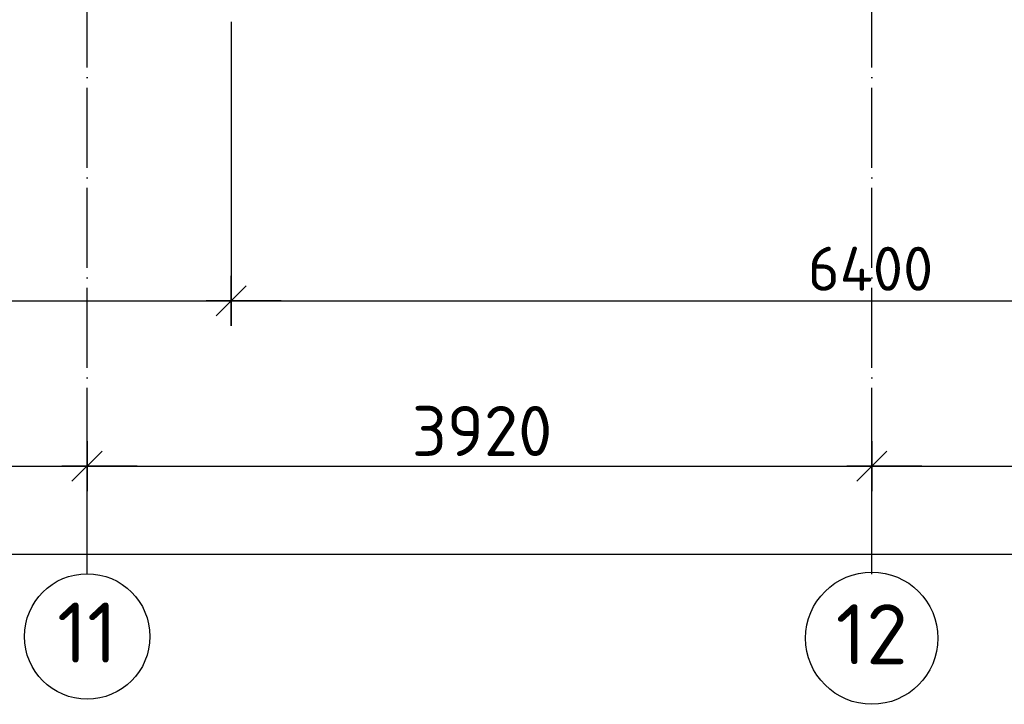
# Model space of a CAD drawing. Header units: millimetres. Extents: x 40580 to 559114, y -343730 to 81020.
# Tile 3 of 256: x 185444 to 190363, y -85684 to -82264. Entities that reach past the tile are written whole.
import ezdxf
from ezdxf.enums import TextEntityAlignment as Align

# ---------------------------------------------------------------- set-up
doc = ezdxf.new("R2010")
doc.units = ezdxf.units.MM
doc.linetypes.add('______11', pattern=[500, 400, -50, 0, -50])
doc.linetypes.add('______5', pattern=[1100, 800, -100, 100, -100])
doc.layers.add('___________________', color=253, linetype='______5')
doc.layers.add('______________________', color=7, linetype='Continuous')
doc.styles.add('ISOCPEUR', font='isocpeur.ttf')

# ---------------------------------------------------------------- blocks, each defined once
blk = doc.blocks.new('ALL_ML_STRICH')
at = {"color": 0, "linetype": 'ByBlock', "lineweight": -2}
for p, q in [((0, -0.5), (0, 0.5)), ((-0.3, -0.3), (0.3, 0.3)), ((-1, 0), (0.5, 0))]:
    blk.add_line(p, q, dxfattribs=at)

msp = doc.modelspace()

# ---------------------------------------------------------------- linework, layer by layer
at = {"layer": '___________________', "color": 253, "linetype": '______11'}
for p, q in [((185780.5, -85004.1), (185780.5, -64804.1)), ((185780.5, -85004.1), (185780.5, -64804.1)), ((189700.5, -85004.1), (189700.5, -64804.1)), ((189700.5, -85004.1), (189700.5, -64804.1)), ((185780.5, -85004.1), (185780.5, -85004.1)), ((185780.5, -85004.1), (185780.5, -85004.1)), ((189700.5, -85004.1), (189700.5, -85004.1)), ((189700.5, -85004.1), (189700.5, -85004.1))]:
    msp.add_line(p, q, dxfattribs=at)
at = {"layer": '___________________', "color": 7, "linetype": 'Continuous'}
for centre, radius in [((185781.4, -85345.3), 313.4), ((189700.9, -85353.8), 330.4)]:
    msp.add_circle(centre, radius, dxfattribs=at)
at = {"layer": '______________________', "color": 253, "linetype": 'Continuous'}
msp.add_line((186500.5, -82274.1), (186500.5, -83668.3), dxfattribs=at)
msp.add_line((186500.5, -82274.1), (186500.5, -83668.3), dxfattribs=at)
at = {"layer": '______________________', "color": 7, "linetype": 'Continuous'}
for p, q in [((182380.5, -83668.3), (186500.5, -83668.3)), ((186500.5, -83668.3), (192900.5, -83668.3))]:
    msp.add_line(p, q, dxfattribs=at)
at = {"layer": '______________________'}
for p, q in [((182480.5, -84493.8), (185780.5, -84493.8)), ((185780.5, -85034.1), (185780.5, -84493.8)), ((185780.5, -84493.8), (189700.5, -84493.8)), ((185780.5, -85034.1), (185780.5, -84493.8)), ((189700.5, -85034.1), (189700.5, -84493.8)), ((189700.5, -84493.8), (193620.5, -84493.8)), ((189700.5, -85034.1), (189700.5, -84493.8)), ((179180.5, -84933.8), (221260.5, -84933.8))]:
    msp.add_line(p, q, dxfattribs=at)

# ---------------------------------------------------------------- block references
at = {"layer": '______________________', "color": 7, "linetype": 'Continuous', "xscale": 250, "yscale": 250, "zscale": 250}
msp.add_blockref('ALL_ML_STRICH', (186500.5, -83668.3), dxfattribs=at)
at = {"layer": '______________________', "color": 7, "linetype": 'Continuous', "xscale": 250, "yscale": 250, "zscale": 250, "rotation": 180}
msp.add_blockref('ALL_ML_STRICH', (186500.5, -83668.3), dxfattribs=at)
at = {"layer": '______________________', "xscale": 250, "yscale": 250, "zscale": 250}
for p in [(185780.5, -84493.8), (189700.5, -84493.8)]:
    msp.add_blockref('ALL_ML_STRICH', p, dxfattribs=at)
at = {"layer": '______________________', "xscale": 250, "yscale": 250, "zscale": 250, "rotation": 180}
for p in [(185780.5, -84493.8), (189700.5, -84493.8)]:
    msp.add_blockref('ALL_ML_STRICH', p, dxfattribs=at)

# ---------------------------------------------------------------- texts
at = {"layer": '___________________', "color": 7, "linetype": 'Continuous', "style": 'ISOCPEUR'}
for s, width, p, p2 in [('11', 1, (185631.4, -85475.8), (185931.4, -85475.8)), ('12', 0.999536, (189520.9, -85484.3), (189880.7, -85484.3))]:
    msp.add_text(s, height=300, dxfattribs=dict(at, width=width)).set_placement(p, p2, align=Align.FIT)
at = {"layer": '______________________', "color": 7, "style": 'ISOCPEUR'}
msp.add_text('6400', height=220, dxfattribs=at).set_placement((189381.5, -83618.3))
at = {"layer": '______________________', "style": 'ISOCPEUR'}
msp.add_text('3920', height=250, dxfattribs=at).set_placement((187403, -84443.8))

doc.saveas('drawing.dxf')
